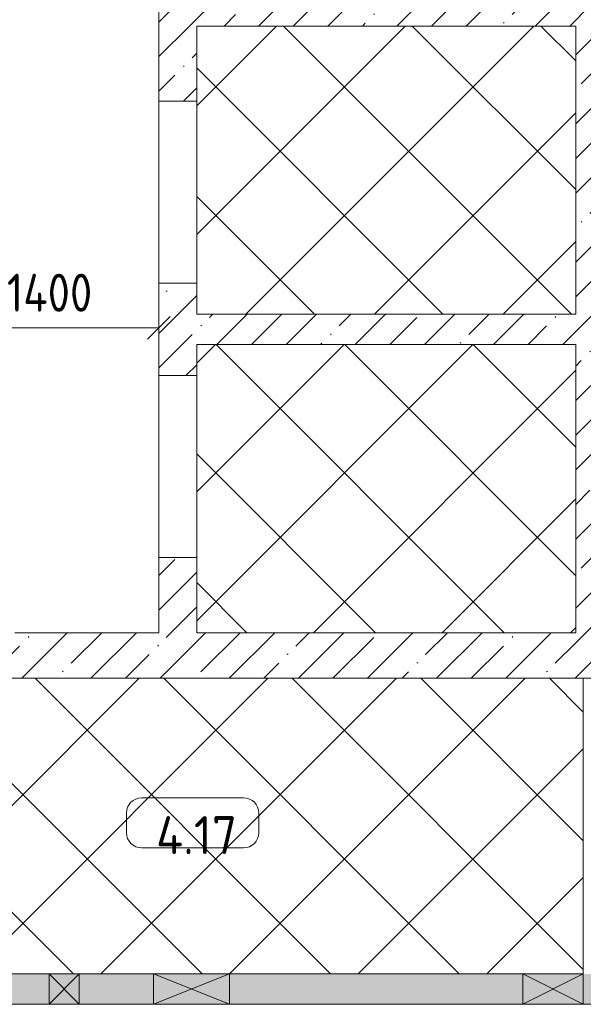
# Model space of a CAD drawing. Header units: millimetres. Extents: x -32229 to 170644, y -13689 to 125138.
# Tile 149 of 208: x 36042 to 39760, y 81350 to 87842. Entities that reach past the tile are written whole.
import ezdxf

# ---------------------------------------------------------------- set-up
doc = ezdxf.new("R2010")
doc.units = ezdxf.units.MM
for name, color, linetype, lineweight in [('A-ANNO-DIMS', 7, 'Continuous', 9), ('A-ANNO-DIMS-200', 7, 'Continuous', 9), ('A-AREA-IDEN', 7, 'Continuous', 9), ('A-DETL-GENF', 7, 'Continuous', 18), ('A-DOOR', 7, 'Continuous', 18), ('A-DOOR-OPNG', 7, 'Continuous', 18), ('A-FLOR', 7, 'Continuous', 18), ('A-GLAZ', 7, 'Continuous', 18), ('A-WALL', 7, 'Continuous', 18), ('A-WALL-PATT', 7, 'Continuous', 40), ('I-WALL', 7, 'Continuous', 18)]:
    doc.layers.add(name, color=color, linetype=linetype, lineweight=lineweight)
doc.layers.add('A-DETL', color=7, linetype='Continuous', lineweight=9, true_color=0x00a600)
doc.styles.add('GOST Common_5', font='GOST_Common.ttf', dxfattribs={"height": 250})
doc.styles.add('GOST Common_6', font='GOST_Common.ttf', dxfattribs={"width": 0.9, "height": 250})
doc.dimstyles.new('ГОСТ_2_5_мм2_1', dxfattribs={"dimscale": 304.8, "dimtxt": 251.428749, "dimasz": 0.492126, "dimexe": 0.492126, "dimexo": 0.656168, "dimgap": 0.098425, "dimtad": 1, "dimdec": 0, "dimdsep": 46, "dimtxsty": 'GOST Common_6', "dimblk1": 'OBLIQUE', "dimblk2": 'OBLIQUE', "dimsah": 1, "dimcen": 0.09, "dimazin": 2, "dimtfac": 1, "dimtdec": 4, "dimtix": 1, "dimtmove": 0, "dimatfit": 3, "dimfxl": 1, "dimtvp": 1, "dimtolj": 1, "dimtzin": 0, "dimarcsym": 2})
pattern_1 = [(45, (0, 0), (-228.0985, 228.0985), []), (45, (228.1, 0), (-228.0985, 228.0985), [403.225, -80.645, 6.706, -73.939])]
pattern_2 = [(45, (0, 0), (-424.264, 424.264), []), (135, (0, 0), (-424.264, -424.264), [])]

# ---------------------------------------------------------------- blocks, each defined once
blk = doc.blocks.new('АР_Отверстие прямоугольное - ОВВ-3751124--01 ЭО')
at = {"layer": 'A-GLAZ', "lineweight": 13, "true_color": 0xf0f0f0}
blk.add_hatch(color=7, dxfattribs=at).paths.add_polyline_path([(-75, 100), (-75, -100), (325, -100), (325, 100)])
at = {"layer": 'A-GLAZ', "color": 253, "lineweight": 5, "true_color": 0xaaaaaa}
for p, q in [((325, 100), (-75, -100)), ((-75, 100), (325, -100))]:
    blk.add_line(p, q, dxfattribs=at)
at = {"layer": 'A-GLAZ', "color": 253, "lineweight": 13, "true_color": 0xaaaaaa}
for p, q in [((325, 100), (-75, 100)), ((-75, 100), (-75, -100)), ((-75, 100), (-75, -100)), ((325, -100), (325, 100)), ((325, 100), (325, -100))]:
    blk.add_line(p, q, dxfattribs=at)
blk = doc.blocks.new('АР_Отверстие прямоугольное - ЭОМ-3995123--01 ЭО')
at = {"layer": 'A-GLAZ', "lineweight": 13, "true_color": 0xf0f0f0}
blk.add_hatch(color=7, dxfattribs=at).paths.add_polyline_path([(-125, 100), (-125, -100), (375, -100), (375, 100)])
at = {"layer": 'A-GLAZ', "color": 253, "lineweight": 5, "true_color": 0xaaaaaa}
for p, q in [((375, 100), (-125, -100)), ((-125, 100), (375, -100))]:
    blk.add_line(p, q, dxfattribs=at)
at = {"layer": 'A-GLAZ', "color": 253, "lineweight": 13, "true_color": 0xaaaaaa}
for p, q in [((375, 100), (-125, 100)), ((-125, 100), (-125, -100)), ((-125, 100), (-125, -100)), ((375, -100), (375, 100)), ((375, 100), (375, -100))]:
    blk.add_line(p, q, dxfattribs=at)
blk = doc.blocks.new('КР-Проем - Настраиваемый-V79--01 ЭО')
at = {"layer": 'A-DOOR-OPNG', "color": 253, "lineweight": 13, "true_color": 0xaaaaaa}
blk.add_line((-600, -125), (600, -125), dxfattribs=at)
blk = doc.blocks.new('АР_Отверстие прямоугольное - ЭОМ-6315706--01 ЭО')
at = {"layer": 'A-GLAZ', "lineweight": 13, "true_color": 0xf0f0f0}
blk.add_hatch(color=7, dxfattribs=at).paths.add_polyline_path([(25, 100), (25, -100), (225, -100), (225, 100)])
at = {"layer": 'A-GLAZ', "color": 253, "lineweight": 5, "true_color": 0xaaaaaa}
for p, q in [((225, 100), (25, -100)), ((25, 100), (225, -100))]:
    blk.add_line(p, q, dxfattribs=at)
at = {"layer": 'A-GLAZ', "color": 253, "lineweight": 13, "true_color": 0xaaaaaa}
for p, q in [((225, 100), (25, 100)), ((25, 100), (25, -100)), ((25, 100), (25, -100)), ((225, -100), (225, 100)), ((225, 100), (225, -100))]:
    blk.add_line(p, q, dxfattribs=at)
blk = doc.blocks.new('Наметкина 10_РД_АР_П_rvt-1--01 ЭО')
at = {"layer": 'A-WALL-PATT', "lineweight": 5, "true_color": 0xaaaaaa}
h = blk.add_hatch(dxfattribs=at)
h.set_pattern_fill('FP_1', color=253, style=0, pattern_type=2)
h.set_pattern_definition(pattern_1)
h.paths.add_polyline_path([(39710.3, 87800), (40010.3, 87800), (40010.3, 88050), (36960.3, 88050), (36960.3, 87800), (37210.3, 87800)])
h = blk.add_hatch(dxfattribs=at)
h.set_pattern_fill('FP_1', color=253, style=0, pattern_type=2)
h.set_pattern_definition(pattern_1)
h.paths.add_polyline_path([(37210.3, 83800), (37210.3, 84295), (36960.3, 84295), (36960.3, 83800)])
h.paths.add_polyline_path([(37210.3, 85495), (37210.3, 86105), (36960.3, 86105), (36960.3, 85495)])
h.paths.add_polyline_path([(37210.3, 87305), (37210.3, 87800), (36960.3, 87799.8), (36960.3, 87305)])
h = blk.add_hatch(dxfattribs=at)
h.set_pattern_fill('FP_1', color=253, style=0, pattern_type=2)
h.set_pattern_definition(pattern_1)
h.paths.add_polyline_path([(40010.3, 83500), (40010.3, 87800), (39710.3, 87799.8), (39710.3, 83500), (39760.3, 83500)])
h = blk.add_hatch(dxfattribs=at)
h.set_pattern_fill('FP_1', color=253, style=0, pattern_type=2)
h.set_pattern_definition(pattern_1)
h.paths.add_polyline_path([(39710.3, 85700), (39710.3, 85900), (37210.3, 85900), (37210.3, 85700)])
h = blk.add_hatch(dxfattribs=at)
h.set_pattern_fill('FP_1', color=253, style=0, pattern_type=2)
h.set_pattern_definition(pattern_1)
h.paths.add_polyline_path([(39710.3, 83500), (39710.3, 83800), (26585.3, 83800), (26585.3, 83500), (36624.1, 83500)])
h.paths.add_polyline_path([(25060.3, 83500), (25285.3, 83500), (25285.3, 83800), (25060.3, 83800), (25060.3, 83654)])
h = blk.add_hatch(dxfattribs=at)
h.set_pattern_fill('FP_6', color=253, style=0, pattern_type=2)
h.set_pattern_definition([(135, (300.56, 377.28), (-565.6854, 6e-14), [10, -790]), (135, (349.8, 474.73), (-565.6854, 6e-14), [10, -790]), (135, (423.93, 473.06), (-565.6854, 6e-14), [10, -790]), (135, (229.92, 447.9), (-565.6854, 6e-14), [10, -790]), (135, (155.08, 447.9), (-565.6854, 6e-14), [10, -790]), (135, (114.9, 369.03), (-565.6854, 6e-14), [10, -790]), (135, (132.43, 285.8), (-565.6854, 6e-14), [10, -790]), (135, (214.66, 322), (-565.6854, 6e-14), [10, -790]), (135, (198.16, 261.88), (-565.6854, 6e-14), [10, -790]), (135, (45.2, 272.9), (-565.6854, 6e-14), [10, -790]), (135, (42.32, 336.16), (-565.6854, 6e-14), [10, -790]), (135, (92.26, 192.24), (-565.6854, 6e-14), [10, -790]), (135, (7.07, 149.2), (-565.6854, 6e-14), [10, -790]), (135, (80.6, 95.1), (-565.6854, 6e-14), [10, -790]), (135, (79.53, 36.94), (-565.6854, 6e-14), [10, -790]), (135, (153.87, 74.56), (-565.6854, 6e-14), [10, -790]), (135, (228.35, 124.8), (-565.6854, 6e-14), [10, -790]), (135, (279.75, 180.4), (-565.6854, 6e-14), [10, -790]), (135, (282.9, 31.63), (-565.6854, 6e-14), [10, -790]), (135, (377.38, 53.45), (-565.6854, 6e-14), [10, -790]), (135, (352.28, 102.7), (-565.6854, 6e-14), [10, -790]), (135, (354.05, 0), (-565.6854, 6e-14), [10, -790]), (135, (553.23, 16.45), (-565.6854, 6e-14), [10, -790]), (135, (542.38, 63.45), (-565.6854, 6e-14), [10, -790]), (135, (536.58, 239.3), (-565.6854, 6e-14), [10, -790]), (135, (475.85, 203.9), (-565.6854, 6e-14), [10, -790]), (135, (475.85, 316.54), (-565.6854, 6e-14), [10, -790]), (135, (520.8, 408.7), (-565.6854, 6e-14), [10, -790]), (135, (551.1, 470.8), (-565.6854, 6e-14), [10, -790]), (135, (235.25, 537.93), (-565.6854, 6e-14), [10, -790]), (135, (407.25, 547.65), (-565.6854, 6e-14), [10, -790]), (135, (94.5, 558.6), (-565.6854, 6e-14), [10, -790]), (135, (46.4, 532.3), (-565.6854, 6e-14), [10, -790]), (135, (85.56, 465.04), (-565.6854, 6e-14), [10, -790]), (135, (355.53, 181.14), (-565.6854, 6e-14), [10, -790]), (135, (362.23, 243.6), (-565.6854, 6e-14), [10, -790]), (135, (413.45, 344.1), (-565.6854, 6e-14), [10, -790]), (135, (286.3, 273.25), (-565.6854, 6e-14), [10, -790]), (135, (423.02, 263.72), (-565.6854, 6e-14), [10, -790]), (135, (162.94, 190.2), (-565.6854, 6e-14), [10, -790]), (135, (470.25, 120.93), (-565.6854, 6e-14), [10, -790]), (135, (484.48, 9.78), (-565.6854, 6e-14), [10, -790]), (45, (0, 212.13), (-565.6854, 0), []), (45, (212.13, 0), (-565.6854, 0), []), (45, (353.55, 0), (-565.6854, 0), []), (45, (0, 353.55), (-565.6854, 0), [])])
h.paths.add_polyline_path([(43210.3, 81350), (43210.3, 81550), (34385.3, 81550), (34385.3, 81350), (40960.3, 81350)])
at = {"layer": 'A-FLOR', "color": 253, "lineweight": 13, "true_color": 0xaaaaaa}
for p, q in [((36960.3, 86105), (36960.3, 87305)), ((36960.3, 84295), (36960.3, 85495))]:
    blk.add_line(p, q, dxfattribs=at)
at = {"layer": 'A-WALL', "color": 253, "lineweight": 13, "true_color": 0xaaaaaa}
for p, q in [((36960.3, 88050), (36960.3, 87800)), ((36960.3, 87800), (36960.3, 87305)), ((37210.3, 87800), (39710.3, 87800)), ((36960.3, 87305), (37210.3, 87305)), ((36960.3, 86105), (36960.3, 85495)), ((37210.3, 86105), (36960.3, 86105)), ((37210.3, 85700), (39710.3, 85700)), ((36960.3, 85495), (37210.3, 85495)), ((36960.3, 84295), (36960.3, 83800)), ((37210.3, 84295), (36960.3, 84295)), ((36960.3, 83800), (36010.3, 83800)), ((36010.3, 83500), (36624.1, 83500)), ((39760.3, 83500), (40010.3, 83500))]:
    blk.add_line(p, q, dxfattribs=at)
at = {"layer": 'I-WALL', "color": 253, "lineweight": 13, "true_color": 0xaaaaaa}
for p, q in [((39960.3, 83500), (39760.3, 83500)), ((36235.3, 81550), (35835.3, 81550)), ((36435.3, 81550), (36235.3, 81550)), ((36925.3, 81550), (36435.3, 81550)), ((37425.3, 81550), (36925.3, 81550)), ((39360.3, 81550), (37425.3, 81550)), ((39760.3, 81550), (39360.3, 81550)), ((35835.3, 81350), (36235.3, 81350)), ((36235.3, 81350), (36435.3, 81350)), ((36435.3, 81350), (36925.3, 81350)), ((36925.3, 81350), (37425.3, 81350)), ((37425.3, 81350), (39360.3, 81350)), ((39360.3, 81350), (39760.3, 81350)), ((39760.3, 81350), (40560.3, 81350))]:
    blk.add_line(p, q, dxfattribs=at)
at = {"layer": 'A-DOOR', "color": 253, "lineweight": 13, "true_color": 0xaaaaaa, "rotation": 269.9999999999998}
for p in [(37085.3, 86705), (37085.3, 84895)]:
    blk.add_blockref('КР-Проем - Настраиваемый-V79--01 ЭО', p, dxfattribs=at)
at = {"layer": 'A-GLAZ', "color": 253, "lineweight": 13, "true_color": 0xaaaaaa, "rotation": 180}
for name, p in [('АР_Отверстие прямоугольное - ЭОМ-6315706--01 ЭО', (36460.3, 81450)), ('АР_Отверстие прямоугольное - ЭОМ-3995123--01 ЭО', (37300.3, 81450)), ('АР_Отверстие прямоугольное - ОВВ-3751124--01 ЭО', (39685.3, 81450))]:
    blk.add_blockref(name, p, dxfattribs=at)
blk = doc.blocks.new('Марка помещения 2 - Марка помещения 2-1605974--01 ЭО')
at = {"layer": 'A-AREA-IDEN', "color": 253, "true_color": 0xaaaaaa}
for p, q in [((-1.797, 0.841), (1.569, 0.841)), ((-2.297, -0.309), (-2.297, 0.341)), ((2.069, 0.341), (2.069, -0.309)), ((1.569, -0.809), (-1.797, -0.809))]:
    blk.add_line(p, q, dxfattribs=at)
for centre, start, end in [((-1.797, 0.341), 90, 180), ((1.569, 0.341), 0, 90), ((-1.797, -0.309), 180, 270), ((1.569, -0.309), 270, 360)]:
    blk.add_arc(centre, 0.5, start, end, dxfattribs=at)
blk = doc.blocks.new('DIMBLOCK355--01 ЭО')
at = {"layer": 'A-ANNO-DIMS-200'}
for p, q in [((35560, 85716), (35560, 85959.9)), ((36960.3, 85716), (36960.3, 85959.9)), ((35560, 85809.9), (35635, 85884.9)), ((36960.3, 85809.9), (37035.3, 85884.9)), ((35560, 85809.9), (35485, 85734.9)), ((35560, 85809.9), (36960.3, 85809.9)), ((35560, 85809.9), (35560, 85716)), ((36960.3, 85809.9), (36885.3, 85734.9)), ((36960.3, 85809.9), (36960.3, 85716))]:
    blk.add_line(p, q, dxfattribs=at)
at = {"layer": 'A-ANNO-DIMS-200', "color": 0, "insert": (35957.6, 86166.6), "char_height": 250, "width": 726.16, "attachment_point": 1, "line_spacing_factor": 1.022761, "style": 'GOST Common_6'}
blk.add_mtext('1400', dxfattribs=at)
blk = doc.blocks.new('_Oblique')
at = {"color": 0, "linetype": 'ByBlock', "lineweight": -2}
blk.add_line((-0.5, -0.5), (0.5, 0.5), dxfattribs=at)

msp = doc.modelspace()

# ---------------------------------------------------------------- hatches: boundary and pattern name
at = {"layer": 'A-DETL-GENF', "lineweight": 9, "true_color": 0xc0c0c0}
h = msp.add_hatch(dxfattribs=at)
h.set_pattern_fill('FP_16', color=9, style=0, pattern_type=2)
h.set_pattern_definition(pattern_2)
h.paths.add_polyline_path([(37210.3, 85900), (39710.3, 85900), (39710.3, 87799.8), (37210.3, 87799.8), (37210.3, 86545.3)])
h = msp.add_hatch(dxfattribs=at)
h.set_pattern_fill('FP_16', color=9, style=0, pattern_type=2)
h.set_pattern_definition(pattern_2)
h.paths.add_polyline_path([(39710.3, 83800), (39710.3, 85699.8), (37210.3, 85699.8), (37210.3, 83800)])
h = msp.add_hatch(dxfattribs=at)
h.set_pattern_fill('FP_16', color=9, style=0, pattern_type=2)
h.set_pattern_definition(pattern_2)
h.paths.add_polyline_path([(39760.3, 81550), (39760.3, 83500), (34585.3, 83500), (34585.3, 81550), (36624.1, 81550)])

# ---------------------------------------------------------------- linework, layer by layer
at = {"layer": 'A-DETL', "color": 8, "lineweight": 18, "true_color": 0x808080}
for p, q in [((39710.3, 87799.8), (37210.3, 87799.8)), ((37210.3, 87799.8), (37210.3, 85900)), ((39710.3, 85900), (39710.3, 87799.8)), ((37210.3, 85900), (39710.3, 85900)), ((39710.3, 85699.8), (37210.3, 85699.8)), ((37210.3, 85699.8), (37210.3, 83800)), ((39710.3, 83800), (39710.3, 85699.8)), ((37210.3, 83800), (39710.3, 83800)), ((39760.3, 83500), (34585.3, 83500)), ((39760.3, 81550), (39760.3, 83500)), ((34585.3, 81550), (39760.3, 81550))]:
    msp.add_line(p, q, dxfattribs=at)

# ---------------------------------------------------------------- block references
at = {"lineweight": 5}
msp.add_blockref('Наметкина 10_РД_АР_П_rvt-1--01 ЭО', (0, 0), dxfattribs=at)
at = {"layer": 'A-AREA-IDEN', "color": 253, "true_color": 0xaaaaaa, "xscale": 199.9999999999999, "yscale": 199.9999999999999, "zscale": 199.9999999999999}
msp.add_blockref('Марка помещения 2 - Марка помещения 2-1605974--01 ЭО', (37205.5, 82543.1), dxfattribs=at)

# ---------------------------------------------------------------- texts
at = {"layer": 'A-AREA-IDEN', "color": 253, "true_color": 0xaaaaaa, "insert": (37209, 82465.6), "char_height": 250, "width": 608, "attachment_point": 5, "line_spacing_factor": 1.022766, "style": 'GOST Common_5'}
msp.add_mtext('\\pt100,200,300,400,500,600,700,800,900,1000,1100,1200,1300,1400,1500,1600,1700,1800,1900,2000,2100,2200,2300,2400,2500,2600,2700,2800,2900,3000,3100,3200;4.17', dxfattribs=at)

# ---------------------------------------------------------------- dimensions: what is measured, and where the dimension line sits
at = {"layer": 'A-ANNO-DIMS'}
dim = msp.add_linear_dim(base=(36960.3, 85809.9), p1=(35560, 85916), p2=(36960.3, 85916), dimstyle='ГОСТ_2_5_мм2_1', override={"dimpost": '<>', "dimfxl": 1400.276279}, dxfattribs=at)
dim.commit()
dim.dimension.update_dxf_attribs({"geometry": 'DIMBLOCK355--01 ЭО', "text_midpoint": (36260.2, 85964.9)})

doc.saveas('drawing.dxf')
